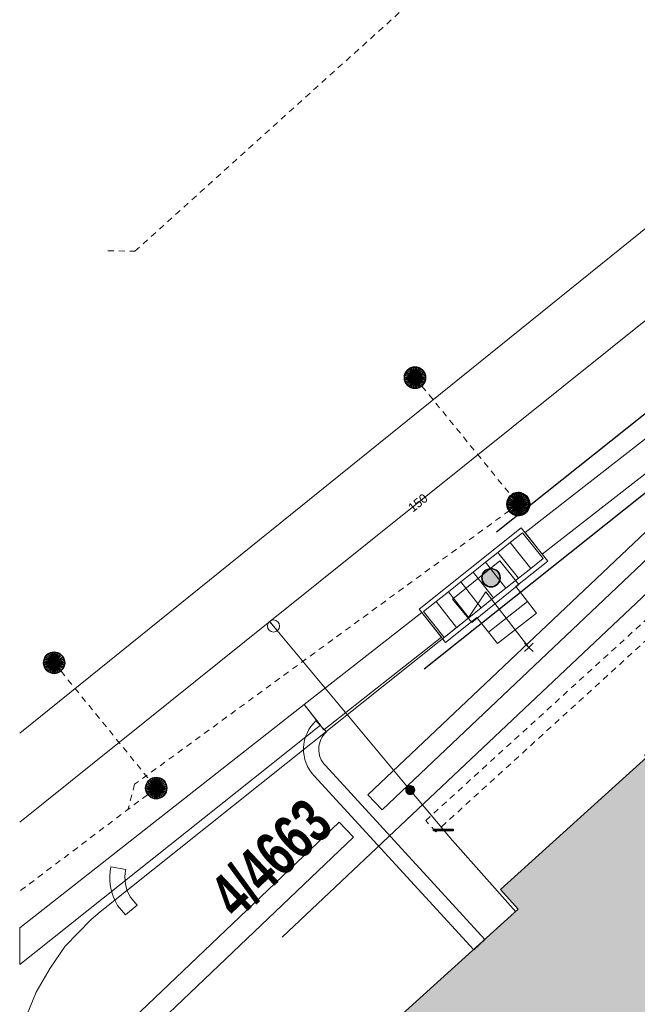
# Model space of a CAD drawing. Header units: metres. Extents: x 2695560 to 2696939, y 1260529 to 1262050.
# Tile 240 of 256: x 2695640 to 2695660, y 1261133 to 1261165. Entities that reach past the tile are written whole.
import ezdxf

# ---------------------------------------------------------------- set-up
doc = ezdxf.new("R2010")
doc.units = ezdxf.units.M
doc.linetypes.add('AUSGEZOGEN', pattern=[0])
doc.linetypes.add('VERDECKT2_S2', pattern=[0.36, 0.2, -0.16])
for name, color, linetype in [('XR$1$AV_Gebäudeflächen (BB)', 7, 'AUSGEZOGEN'), ('XR$1$AV_Grundstück-Nr.', 7, 'AUSGEZOGEN'), ('XR$1$AV_Linien (BB)', 7, 'AUSGEZOGEN'), ('XR$1$AW_LK_Schachtdeckel', 24, 'AUSGEZOGEN'), ('XR$1$EW_LK_Bauwerk_FL_Linie_Punkt', 1, 'AUSGEZOGEN'), ('XR$1$Liegenschaftsgrenzen', 7, 'AUSGEZOGEN'), ('XR$1$PFAW', 255, 'AUSGEZOGEN'), ('XR$1$PFEW', 255, 'AUSGEZOGEN'), ('XR$1$WA_LK_Rohrleitungsteil', 171, 'AUSGEZOGEN')]:
    doc.layers.add(name, color=color, linetype=linetype)
for name, color, linetype, lineweight in [('XR$2$ABW-Linie-M-ungenau-tot', 6, 'AUSGEZOGEN', 18), ('XR$2$ABW-Linie-R-ungenau', 4, 'VERDECKT2_S2', 18), ('XR$2$ABW-Punkt', 6, 'AUSGEZOGEN', 18), ('XR$2$ELE-Flaeche-oberirdisch', 1, 'AUSGEZOGEN', 18), ('XR$2$ELE-LinieAnker_Strebe', 1, 'AUSGEZOGEN', 18), ('XR$2$ELE-LinieFlaeche-genau', 1, 'AUSGEZOGEN', 18), ('XR$2$ELE-LinieFlaeche-ungenau', 1, 'VERDECKT2_S2', 18), ('XR$2$KOM-Flaeche-U-oberirdisch', 91, 'AUSGEZOGEN', 18), ('XR$2$KOM-Linie-U-genau', 91, 'AUSGEZOGEN', 18), ('XR$2$KOM-Punkt-U', 91, 'AUSGEZOGEN', 18), ('XR$2$WAS-Linie-genau', 5, 'AUSGEZOGEN', 18), ('XR$2$WAS-Punkt', 5, 'AUSGEZOGEN', 18), ('XR$2$WEI-Text', 59, 'AUSGEZOGEN', 18)]:
    doc.layers.add(name, color=color, linetype=linetype, lineweight=lineweight)
doc.styles.add('ARIAL', font='arial.ttf')
doc.styles.add('TXT', font='txt')

# ---------------------------------------------------------------- blocks, each defined once
blk = doc.blocks.new('COMPLEXOBJECT_386')
at = {"layer": 'XR$1$AV_Linien (BB)', "color": 7, "linetype": 'AUSGEZOGEN', "transparency": 33554687}
blk.add_line((5652.452, 11144.178), (5673.26, 11160.764), dxfattribs=at)
for centre, radius, start, end in [((5677.393, 11153.491), 8.366, 101.6483, 119.6076), ((5677.406, 11153.459), 8.4, 46.6141, 101.6917)]:
    blk.add_arc(centre, radius, start, end, dxfattribs=at)
blk = doc.blocks.new('COMPLEXOBJECT_432')
at = {"layer": 'XR$1$AV_Linien (BB)', "color": 7, "linetype": 'AUSGEZOGEN', "transparency": 33554687}
blk.add_line((5670.855, 11161.433), (5654.837, 11148.681), dxfattribs=at)
for centre, radius, start, end in [((5676.987, 11153.497), 10.029, 81.1968, 127.6936), ((5677, 11153.562), 9.963, 67.9301, 81.2107)]:
    blk.add_arc(centre, radius, start, end, dxfattribs=at)
blk = doc.blocks.new('COMPLEXOBJECT_1395')
at = {"layer": 'XR$1$Liegenschaftsgrenzen', "color": 7, "linetype": 'AUSGEZOGEN', "transparency": 33554687}
blk.add_line((5652.452, 11144.178), (5673.26, 11160.764), dxfattribs=at)
blk.add_arc((5677.393, 11153.491), 8.366, 101.6483, 119.6076, dxfattribs=at)
blk = doc.blocks.new('BAW2088')
at = {"layer": 'XR$1$PFAW', "transparency": 33554687}
blk.add_hatch(color=253, dxfattribs=at).paths.add_polyline_path([(0.51, 0), (0.5, 0.101), (0.47, 0.197), (0.421, 0.286), (0.355, 0.362), (0.275, 0.424), (0.184, 0.469), (0.086, 0.494), (-0.015, 0.499), (-0.115, 0.484), (-0.21, 0.449), (-0.296, 0.395), (-0.369, 0.326), (-0.427, 0.243), (-0.467, 0.15), (-0.487, 0.051), (-0.487, -0.051), (-0.467, -0.15), (-0.427, -0.243), (-0.369, -0.326), (-0.296, -0.395), (-0.21, -0.449), (-0.115, -0.484), (-0.015, -0.499), (0.086, -0.494), (0.184, -0.469), (0.275, -0.424), (0.355, -0.362), (0.421, -0.286), (0.47, -0.197), (0.5, -0.101)])
at = {"transparency": 33554687}
for start, end in [(91.1948, 268.8052), (268.8052, 91.1948)]:
    blk.add_arc((0.01, 0), 0.5, start, end, dxfattribs=at)
at = {"layer": 'XR$1$PFAW', "transparency": 33554687}
blk.add_circle((0.01, 0), 0.5, dxfattribs=at)
blk = doc.blocks.new('BWA2013')
at = {"true_color": 0x000000, "transparency": 33554687}
blk.add_hatch(color=18, dxfattribs=at).paths.add_polyline_path([(-0.291, -0.409), (0.352, 0.357), (0.291, 0.409), (-0.352, -0.357)])
at = {"transparency": 33554687}
blk.add_lwpolyline([(-0.291, -0.409), (-0.352, -0.357), (0.291, 0.409), (0.352, 0.357), (-0.291, -0.409)], close=True, dxfattribs=at)
blk = doc.blocks.new('BEW15')
at = {"layer": 'XR$1$PFEW', "transparency": 33554687}
h = blk.add_hatch(color=7, dxfattribs=at)
h.paths.add_polyline_path([(-0.5, 0), (-0.497, -0.05), (-0.489, -0.1), (-0.477, -0.15), (-0.459, -0.197), (-0.437, -0.242), (-0.41, -0.285), (-0.379, -0.326), (-0.344, -0.362), (-0.306, -0.395), (-0.264, -0.424), (-0.22, -0.449), (-0.173, -0.469), (-0.125, -0.484), (-0.075, -0.494), (-0.025, -0.499), (0.026, -0.499), (0.076, -0.494), (0.126, -0.484), (0.174, -0.469), (0.22, -0.449), (0.265, -0.424), (0.306, -0.395), (0.345, -0.362), (0.38, -0.326), (0.411, -0.285), (0.437, -0.242), (0.46, -0.197), (0.477, -0.15), (0.49, -0.1), (0.498, -0.05), (0.5, 0), (0.498, 0.051), (0.49, 0.101), (0.477, 0.15), (0.46, 0.197), (0.437, 0.243), (0.411, 0.286), (0.38, 0.326), (0.345, 0.363), (0.306, 0.396), (0.265, 0.424), (0.22, 0.449), (0.174, 0.469), (0.126, 0.484), (0.076, 0.494), (0.026, 0.5), (-0.025, 0.5), (-0.075, 0.494), (-0.125, 0.484), (-0.173, 0.469), (-0.22, 0.449), (-0.264, 0.424), (-0.306, 0.396), (-0.344, 0.363), (-0.379, 0.326), (-0.41, 0.286), (-0.437, 0.243), (-0.459, 0.197), (-0.477, 0.15), (-0.489, 0.101), (-0.497, 0.051)])
h.paths.add_polyline_path([(0.01, 0.001), (0.01, 0), (0.01, -0.001), (0.01, -0.002), (0.01, -0.003), (0.009, -0.004), (0.009, -0.005), (0.009, -0.006), (0.008, -0.006), (0.007, -0.007), (0.006, -0.008), (0.006, -0.008), (0.005, -0.009), (0.004, -0.009), (0.003, -0.01), (0.002, -0.01), (0.001, -0.01), (0, -0.01), (-0.001, -0.01), (-0.002, -0.01), (-0.003, -0.009), (-0.004, -0.009), (-0.005, -0.008), (-0.006, -0.008), (-0.007, -0.007), (-0.007, -0.006), (-0.008, -0.006), (-0.008, -0.005), (-0.009, -0.004), (-0.009, -0.003), (-0.009, -0.002), (-0.01, -0.001), (-0.01, 0), (-0.01, 0.001), (-0.009, 0.002), (-0.009, 0.003), (-0.009, 0.004), (-0.008, 0.005), (-0.008, 0.006), (-0.007, 0.007), (-0.007, 0.007), (-0.006, 0.008), (-0.005, 0.009), (-0.004, 0.009), (-0.003, 0.01), (-0.002, 0.01), (-0.001, 0.01), (0, 0.01), (0.001, 0.01), (0.002, 0.01), (0.003, 0.01), (0.004, 0.01), (0.005, 0.009), (0.006, 0.009), (0.006, 0.008), (0.007, 0.007), (0.008, 0.007), (0.009, 0.006), (0.009, 0.005), (0.009, 0.004), (0.01, 0.003), (0.01, 0.002)], flags=16)
at = {"color": 1, "transparency": 33554687}
for start, end in [(0, 180), (180, 0)]:
    blk.add_arc((0, 0), 0.5, start, end, dxfattribs=at)
at = {"layer": 'XR$1$PFEW', "transparency": 33554687}
blk.add_circle((0, 0), 0.5, dxfattribs=at)
blk = doc.blocks.new('KOM-UNBEKANNT-U')
at = {"layer": 'XR$2$KOM-Punkt-U', "linetype": 'AUSGEZOGEN', "lineweight": 20, "transparency": 33554687}
for p, q in [((0, 0, 2500), (-141, 141, 2500)), ((-141, -141, 2500), (0, 0, 2500)), ((0, 0, 2500), (141, 141, 2500)), ((141, -141, 2500), (0, 0, 2500))]:
    blk.add_line(p, q, dxfattribs=at)
blk = doc.blocks.new('WAS-ABSPERRORGAN')
at = {"layer": 'XR$2$WAS-Punkt', "linetype": 'AUSGEZOGEN', "transparency": 33554687}
for p, q in [((0, 200, 2500), (0, -200, 2500)), ((0, 0), (0, 0))]:
    blk.add_line(p, q, dxfattribs=at)
blk.add_circle((0, 0, 502500), 200, dxfattribs=at)
blk = doc.blocks.new('WAS-BOGEN_VERTIKAL')
at = {"layer": 'XR$2$WAS-Punkt', "transparency": 33554687}
blk.add_hatch(color=5, dxfattribs=at).paths.add_polyline_path([(0, -150), (15, -149), (30, -147), (45, -143), (59, -138), (73, -131), (86, -123), (98, -114), (109, -103), (119, -92), (127, -79), (135, -66), (141, -52), (145, -38), (148, -23), (150, -8), (150, 8), (148, 23), (145, 38), (141, 52), (135, 66), (127, 79), (119, 92), (109, 103), (98, 114), (86, 123), (73, 131), (59, 138), (45, 143), (30, 147), (15, 149), (0, 150), (-15, 149), (-30, 147), (-45, 143), (-59, 138), (-73, 131), (-86, 123), (-98, 114), (-109, 103), (-119, 92), (-127, 79), (-135, 66), (-141, 52), (-145, 38), (-148, 23), (-150, 8), (-150, -8), (-148, -23), (-145, -38), (-141, -52), (-135, -66), (-127, -79), (-119, -92), (-109, -103), (-98, -114), (-86, -123), (-73, -131), (-59, -138), (-45, -143), (-30, -147), (-15, -149)])
at = {"layer": 'XR$2$WAS-Punkt', "lineweight": 13, "transparency": 33554687}
for points in [[(-147, 29, 2500), (0, 0, 2500), (-150, 0, 2500)], [(-147, 29), (0, 0), (-150, 0)], [(-147, 29, 2500), (-147, 29), (-150, 0), (-150, 0, 2500)], [(-150, 0, 2500), (0, 0, 2500), (-147, -29, 2500)], [(-150, 0), (0, 0), (-147, -29)], [(-139, 57, 2500), (0, 0, 2500), (-147, 29, 2500)], [(-139, 57), (0, 0), (-147, 29)], [(-139, 57, 2500), (-139, 57), (-147, 29), (-147, 29, 2500)], [(-147, -29, 2500), (0, 0, 2500), (-139, -57, 2500)], [(-147, -29), (0, 0), (-139, -57)], [(-125, 83, 2500), (0, 0, 2500), (-139, 57, 2500)], [(-125, 83), (0, 0), (-139, 57)], [(-125, 83, 2500), (-125, 83), (-139, 57), (-139, 57, 2500)], [(-139, -57, 2500), (0, 0, 2500), (-125, -83, 2500)], [(-139, -57), (0, 0), (-125, -83)], [(-106, 106, 2500), (0, 0, 2500), (-125, 83, 2500)], [(-106, 106), (0, 0), (-125, 83)], [(-106, 106, 2500), (-106, 106), (-125, 83), (-125, 83, 2500)], [(-125, -83, 2500), (0, 0, 2500), (-106, -106, 2500)], [(-125, -83), (0, 0), (-106, -106)], [(-83, 125, 2500), (0, 0, 2500), (-106, 106, 2500)], [(-83, 125), (0, 0), (-106, 106)], [(-83, 125, 2500), (-83, 125), (-106, 106), (-106, 106, 2500)], [(-106, -106, 2500), (0, 0, 2500), (-83, -125, 2500)], [(-106, -106), (0, 0), (-83, -125)], [(-57, 139, 2500), (0, 0, 2500), (-83, 125, 2500)], [(-57, 139), (0, 0), (-83, 125)], [(-57, 139, 2500), (-57, 139), (-83, 125), (-83, 125, 2500)], [(-83, -125, 2500), (0, 0, 2500), (-57, -139, 2500)], [(-83, -125), (0, 0), (-57, -139)], [(-29, 147, 2500), (0, 0, 2500), (-57, 139, 2500)], [(-29, 147), (0, 0), (-57, 139)], [(-29, 147, 2500), (-29, 147), (-57, 139), (-57, 139, 2500)], [(-57, -139, 2500), (0, 0, 2500), (-29, -147, 2500)], [(-57, -139), (0, 0), (-29, -147)], [(0, 150, 2500), (0, 0, 2500), (-29, 147, 2500)], [(0, 150), (0, 0), (-29, 147)], [(0, 150, 2500), (0, 150), (-29, 147), (-29, 147, 2500)], [(-29, -147, 2500), (0, 0, 2500), (0, -150, 2500)], [(-29, -147), (0, 0), (0, -150)], [(29, 147, 2500), (0, 0, 2500), (0, 150, 2500)], [(29, 147), (0, 0), (0, 150)], [(29, 147, 2500), (29, 147), (0, 150), (0, 150, 2500)], [(57, 139, 2500), (0, 0, 2500), (29, 147, 2500)], [(57, 139), (0, 0), (29, 147)], [(83, 125, 2500), (0, 0, 2500), (57, 139, 2500)], [(83, 125), (0, 0), (57, 139)], [(106, 106, 2500), (0, 0, 2500), (83, 125, 2500)], [(106, 106), (0, 0), (83, 125)], [(125, 83, 2500), (0, 0, 2500), (106, 106, 2500)], [(125, 83), (0, 0), (106, 106)], [(139, 57, 2500), (0, 0, 2500), (125, 83, 2500)], [(139, 57), (0, 0), (125, 83)], [(147, 29, 2500), (0, 0, 2500), (139, 57, 2500)], [(147, 29), (0, 0), (139, 57)], [(150, 0, 2500), (0, 0, 2500), (147, 29, 2500)], [(150, 0), (0, 0), (147, 29)], [(0, -150, 2500), (0, 0, 2500), (29, -147, 2500)], [(29, -147, 2500), (0, 0, 2500), (57, -139, 2500)], [(57, -139, 2500), (0, 0, 2500), (83, -125, 2500)], [(83, -125, 2500), (0, 0, 2500), (106, -106, 2500)], [(106, -106, 2500), (0, 0, 2500), (125, -83, 2500)], [(125, -83, 2500), (0, 0, 2500), (139, -57, 2500)], [(139, -57, 2500), (0, 0, 2500), (147, -29, 2500)], [(147, -29, 2500), (0, 0, 2500), (150, 0, 2500)], [(0, -150), (0, 0), (29, -147)], [(29, -147), (0, 0), (57, -139)], [(57, -139), (0, 0), (83, -125)], [(83, -125), (0, 0), (106, -106)], [(106, -106), (0, 0), (125, -83)], [(125, -83), (0, 0), (139, -57)], [(139, -57), (0, 0), (147, -29)], [(147, -29), (0, 0), (150, 0)], [(57, 139, 2500), (57, 139), (29, 147), (29, 147, 2500)], [(83, 125, 2500), (83, 125), (57, 139), (57, 139, 2500)], [(106, 106, 2500), (106, 106), (83, 125), (83, 125, 2500)], [(125, 83, 2500), (125, 83), (106, 106), (106, 106, 2500)], [(139, 57, 2500), (139, 57), (125, 83), (125, 83, 2500)], [(147, 29, 2500), (147, 29), (139, 57), (139, 57, 2500)], [(150, 0, 2500), (150, 0), (147, 29), (147, 29, 2500)], [(-150, 0, 2500), (-150, 0), (-147, -29), (-147, -29, 2500)], [(-147, -29, 2500), (-147, -29), (-139, -57), (-139, -57, 2500)], [(-139, -57, 2500), (-139, -57), (-125, -83), (-125, -83, 2500)], [(-125, -83, 2500), (-125, -83), (-106, -106), (-106, -106, 2500)], [(-106, -106, 2500), (-106, -106), (-83, -125), (-83, -125, 2500)], [(-83, -125, 2500), (-83, -125), (-57, -139), (-57, -139, 2500)], [(-57, -139, 2500), (-57, -139), (-29, -147), (-29, -147, 2500)], [(-29, -147, 2500), (-29, -147), (0, -150), (0, -150, 2500)], [(0, -150, 2500), (0, -150), (29, -147), (29, -147, 2500)], [(29, -147, 2500), (29, -147), (57, -139), (57, -139, 2500)], [(57, -139, 2500), (57, -139), (83, -125), (83, -125, 2500)], [(83, -125, 2500), (83, -125), (106, -106), (106, -106, 2500)], [(106, -106, 2500), (106, -106), (125, -83), (125, -83, 2500)], [(125, -83, 2500), (125, -83), (139, -57), (139, -57, 2500)], [(139, -57, 2500), (139, -57), (147, -29), (147, -29, 2500)], [(147, -29, 2500), (147, -29), (150, 0), (150, 0, 2500)]]:
    blk.add_3dface(points, dxfattribs=at)
blk = doc.blocks.new('ABW-SCHLAMMSAMMLER_RUND')
at = {"layer": 'XR$2$ABW-Punkt', "linetype": 'AUSGEZOGEN', "lineweight": 13, "transparency": 33554687}
for p, q in [((-70, 75, 2500), (70, 75, 2500)), ((-70, -75, 2500), (70, -75, 2500))]:
    blk.add_line(p, q, dxfattribs=at)
blk.add_polyline3d([(90, 0, 2500), (0, 0, 2500), (-90, 0, 2500)], dxfattribs=at)
at = {"layer": 'XR$2$ABW-Punkt', "linetype": 'AUSGEZOGEN', "lineweight": 25, "transparency": 33554687}
for points in [[(-147, 29, 2500), (0, 0, 2500), (-150, 0, 2500)], [(-147, 29), (0, 0), (-150, 0)], [(-147, 29, 2500), (-147, 29), (-150, 0), (-150, 0, 2500)], [(-150, 0, 2500), (0, 0, 2500), (-147, -29, 2500)], [(-150, 0), (0, 0), (-147, -29)], [(-139, 57, 2500), (0, 0, 2500), (-147, 29, 2500)], [(-139, 57), (0, 0), (-147, 29)], [(-139, 57, 2500), (-139, 57), (-147, 29), (-147, 29, 2500)], [(-147, -29, 2500), (0, 0, 2500), (-139, -57, 2500)], [(-147, -29), (0, 0), (-139, -57)], [(-125, 83, 2500), (0, 0, 2500), (-139, 57, 2500)], [(-125, 83), (0, 0), (-139, 57)], [(-125, 83, 2500), (-125, 83), (-139, 57), (-139, 57, 2500)], [(-139, -57, 2500), (0, 0, 2500), (-125, -83, 2500)], [(-139, -57), (0, 0), (-125, -83)], [(-106, 106, 2500), (0, 0, 2500), (-125, 83, 2500)], [(-106, 106), (0, 0), (-125, 83)], [(-106, 106, 2500), (-106, 106), (-125, 83), (-125, 83, 2500)], [(-125, -83, 2500), (0, 0, 2500), (-106, -106, 2500)], [(-125, -83), (0, 0), (-106, -106)], [(-83, 125, 2500), (0, 0, 2500), (-106, 106, 2500)], [(-83, 125), (0, 0), (-106, 106)], [(-83, 125, 2500), (-83, 125), (-106, 106), (-106, 106, 2500)], [(-106, -106, 2500), (0, 0, 2500), (-83, -125, 2500)], [(-106, -106), (0, 0), (-83, -125)], [(-57, 139, 2500), (0, 0, 2500), (-83, 125, 2500)], [(-57, 139), (0, 0), (-83, 125)], [(-57, 139, 2500), (-57, 139), (-83, 125), (-83, 125, 2500)], [(-83, -125, 2500), (0, 0, 2500), (-57, -139, 2500)], [(-83, -125), (0, 0), (-57, -139)], [(-29, 147, 2500), (0, 0, 2500), (-57, 139, 2500)], [(-29, 147), (0, 0), (-57, 139)], [(-29, 147, 2500), (-29, 147), (-57, 139), (-57, 139, 2500)], [(-57, -139, 2500), (0, 0, 2500), (-29, -147, 2500)], [(-57, -139), (0, 0), (-29, -147)], [(0, 150, 2500), (0, 0, 2500), (-29, 147, 2500)], [(0, 150), (0, 0), (-29, 147)], [(0, 150, 2500), (0, 150), (-29, 147), (-29, 147, 2500)], [(-29, -147, 2500), (0, 0, 2500), (0, -150, 2500)], [(-29, -147), (0, 0), (0, -150)], [(29, 147, 2500), (0, 0, 2500), (0, 150, 2500)], [(29, 147), (0, 0), (0, 150)], [(29, 147, 2500), (29, 147), (0, 150), (0, 150, 2500)], [(57, 139, 2500), (0, 0, 2500), (29, 147, 2500)], [(57, 139), (0, 0), (29, 147)], [(83, 125, 2500), (0, 0, 2500), (57, 139, 2500)], [(83, 125), (0, 0), (57, 139)], [(106, 106, 2500), (0, 0, 2500), (83, 125, 2500)], [(106, 106), (0, 0), (83, 125)], [(125, 83, 2500), (0, 0, 2500), (106, 106, 2500)], [(125, 83), (0, 0), (106, 106)], [(139, 57, 2500), (0, 0, 2500), (125, 83, 2500)], [(139, 57), (0, 0), (125, 83)], [(147, 29, 2500), (0, 0, 2500), (139, 57, 2500)], [(147, 29), (0, 0), (139, 57)], [(150, 0, 2500), (0, 0, 2500), (147, 29, 2500)], [(150, 0), (0, 0), (147, 29)], [(0, -150, 2500), (0, 0, 2500), (29, -147, 2500)], [(29, -147, 2500), (0, 0, 2500), (57, -139, 2500)], [(57, -139, 2500), (0, 0, 2500), (83, -125, 2500)], [(83, -125, 2500), (0, 0, 2500), (106, -106, 2500)], [(106, -106, 2500), (0, 0, 2500), (125, -83, 2500)], [(125, -83, 2500), (0, 0, 2500), (139, -57, 2500)], [(139, -57, 2500), (0, 0, 2500), (147, -29, 2500)], [(147, -29, 2500), (0, 0, 2500), (150, 0, 2500)], [(0, -150), (0, 0), (29, -147)], [(29, -147), (0, 0), (57, -139)], [(57, -139), (0, 0), (83, -125)], [(83, -125), (0, 0), (106, -106)], [(106, -106), (0, 0), (125, -83)], [(125, -83), (0, 0), (139, -57)], [(139, -57), (0, 0), (147, -29)], [(147, -29), (0, 0), (150, 0)], [(57, 139, 2500), (57, 139), (29, 147), (29, 147, 2500)], [(83, 125, 2500), (83, 125), (57, 139), (57, 139, 2500)], [(106, 106, 2500), (106, 106), (83, 125), (83, 125, 2500)], [(125, 83, 2500), (125, 83), (106, 106), (106, 106, 2500)], [(139, 57, 2500), (139, 57), (125, 83), (125, 83, 2500)], [(147, 29, 2500), (147, 29), (139, 57), (139, 57, 2500)], [(150, 0, 2500), (150, 0), (147, 29), (147, 29, 2500)], [(-150, 0, 2500), (-150, 0), (-147, -29), (-147, -29, 2500)], [(-147, -29, 2500), (-147, -29), (-139, -57), (-139, -57, 2500)], [(-139, -57, 2500), (-139, -57), (-125, -83), (-125, -83, 2500)], [(-125, -83, 2500), (-125, -83), (-106, -106), (-106, -106, 2500)], [(-106, -106, 2500), (-106, -106), (-83, -125), (-83, -125, 2500)], [(-83, -125, 2500), (-83, -125), (-57, -139), (-57, -139, 2500)], [(-57, -139, 2500), (-57, -139), (-29, -147), (-29, -147, 2500)], [(-29, -147, 2500), (-29, -147), (0, -150), (0, -150, 2500)], [(0, -150, 2500), (0, -150), (29, -147), (29, -147, 2500)], [(29, -147, 2500), (29, -147), (57, -139), (57, -139, 2500)], [(57, -139, 2500), (57, -139), (83, -125), (83, -125, 2500)], [(83, -125, 2500), (83, -125), (106, -106), (106, -106, 2500)], [(106, -106, 2500), (106, -106), (125, -83), (125, -83, 2500)], [(125, -83, 2500), (125, -83), (139, -57), (139, -57, 2500)], [(139, -57, 2500), (139, -57), (147, -29), (147, -29, 2500)], [(147, -29, 2500), (147, -29), (150, 0), (150, 0, 2500)]]:
    blk.add_3dface(points, dxfattribs=at)
blk = doc.blocks.new('ABW-EINLAUFSCHACHT_RUND')
at = {"layer": 'XR$2$ABW-Linie-M-ungenau-tot', "linetype": 'AUSGEZOGEN', "lineweight": 25, "transparency": 33554687}
for points in [[(-147, 29, 2500), (0, 0, 2500), (-150, 0, 2500)], [(-147, 29), (0, 0), (-150, 0)], [(-147, 29, 2500), (-147, 29), (-150, 0), (-150, 0, 2500)], [(-150, 0, 2500), (0, 0, 2500), (-147, -29, 2500)], [(-150, 0), (0, 0), (-147, -29)], [(-150, 0, 2500), (-150, 0), (-147, -29), (-147, -29, 2500)], [(-139, 57, 2500), (0, 0, 2500), (-147, 29, 2500)], [(-139, 57), (0, 0), (-147, 29)], [(-139, 57, 2500), (-139, 57), (-147, 29), (-147, 29, 2500)], [(-147, -29, 2500), (0, 0, 2500), (-139, -57, 2500)], [(-147, -29), (0, 0), (-139, -57)], [(-125, 83, 2500), (0, 0, 2500), (-139, 57, 2500)], [(-125, 83), (0, 0), (-139, 57)], [(-125, 83, 2500), (-125, 83), (-139, 57), (-139, 57, 2500)], [(-139, -57, 2500), (0, 0, 2500), (-125, -83, 2500)], [(-139, -57), (0, 0), (-125, -83)], [(-106, 106, 2500), (0, 0, 2500), (-125, 83, 2500)], [(-106, 106), (0, 0), (-125, 83)], [(-106, 106, 2500), (-106, 106), (-125, 83), (-125, 83, 2500)], [(-125, -83, 2500), (0, 0, 2500), (-106, -106, 2500)], [(-125, -83), (0, 0), (-106, -106)], [(-83, 125, 2500), (0, 0, 2500), (-106, 106, 2500)], [(-83, 125), (0, 0), (-106, 106)], [(-83, 125, 2500), (-83, 125), (-106, 106), (-106, 106, 2500)], [(-106, -106, 2500), (0, 0, 2500), (-83, -125, 2500)], [(-106, -106), (0, 0), (-83, -125)], [(-57, 139, 2500), (0, 0, 2500), (-83, 125, 2500)], [(-57, 139), (0, 0), (-83, 125)], [(-57, 139, 2500), (-57, 139), (-83, 125), (-83, 125, 2500)], [(-83, -125, 2500), (0, 0, 2500), (-57, -139, 2500)], [(-83, -125), (0, 0), (-57, -139)], [(-29, 147, 2500), (0, 0, 2500), (-57, 139, 2500)], [(-29, 147), (0, 0), (-57, 139)], [(-29, 147, 2500), (-29, 147), (-57, 139), (-57, 139, 2500)], [(-57, -139, 2500), (0, 0, 2500), (-29, -147, 2500)], [(-57, -139), (0, 0), (-29, -147)], [(0, 150, 2500), (0, 0, 2500), (-29, 147, 2500)], [(0, 150), (0, 0), (-29, 147)], [(0, 150, 2500), (0, 150), (-29, 147), (-29, 147, 2500)], [(-29, -147, 2500), (0, 0, 2500), (0, -150, 2500)], [(-29, -147), (0, 0), (0, -150)], [(29, 147, 2500), (0, 0, 2500), (0, 150, 2500)], [(29, 147), (0, 0), (0, 150)], [(29, 147, 2500), (29, 147), (0, 150), (0, 150, 2500)], [(57, 139, 2500), (0, 0, 2500), (29, 147, 2500)], [(57, 139), (0, 0), (29, 147)], [(83, 125, 2500), (0, 0, 2500), (57, 139, 2500)], [(83, 125), (0, 0), (57, 139)], [(106, 106, 2500), (0, 0, 2500), (83, 125, 2500)], [(106, 106), (0, 0), (83, 125)], [(125, 83, 2500), (0, 0, 2500), (106, 106, 2500)], [(125, 83), (0, 0), (106, 106)], [(139, 57, 2500), (0, 0, 2500), (125, 83, 2500)], [(139, 57), (0, 0), (125, 83)], [(147, 29, 2500), (0, 0, 2500), (139, 57, 2500)], [(147, 29), (0, 0), (139, 57)], [(150, 0, 2500), (0, 0, 2500), (147, 29, 2500)], [(150, 0), (0, 0), (147, 29)], [(0, -150, 2500), (0, 0, 2500), (29, -147, 2500)], [(29, -147, 2500), (0, 0, 2500), (57, -139, 2500)], [(57, -139, 2500), (0, 0, 2500), (83, -125, 2500)], [(83, -125, 2500), (0, 0, 2500), (106, -106, 2500)], [(106, -106, 2500), (0, 0, 2500), (125, -83, 2500)], [(125, -83, 2500), (0, 0, 2500), (139, -57, 2500)], [(139, -57, 2500), (0, 0, 2500), (147, -29, 2500)], [(147, -29, 2500), (0, 0, 2500), (150, 0, 2500)], [(0, -150), (0, 0), (29, -147)], [(29, -147), (0, 0), (57, -139)], [(57, -139), (0, 0), (83, -125)], [(83, -125), (0, 0), (106, -106)], [(106, -106), (0, 0), (125, -83)], [(125, -83), (0, 0), (139, -57)], [(139, -57), (0, 0), (147, -29)], [(147, -29), (0, 0), (150, 0)], [(57, 139, 2500), (57, 139), (29, 147), (29, 147, 2500)], [(83, 125, 2500), (83, 125), (57, 139), (57, 139, 2500)], [(106, 106, 2500), (106, 106), (83, 125), (83, 125, 2500)], [(125, 83, 2500), (125, 83), (106, 106), (106, 106, 2500)], [(139, 57, 2500), (139, 57), (125, 83), (125, 83, 2500)], [(147, 29, 2500), (147, 29), (139, 57), (139, 57, 2500)], [(150, 0, 2500), (150, 0), (147, 29), (147, 29, 2500)], [(147, -29, 2500), (147, -29), (150, 0), (150, 0, 2500)], [(-147, -29, 2500), (-147, -29), (-139, -57), (-139, -57, 2500)], [(-139, -57, 2500), (-139, -57), (-125, -83), (-125, -83, 2500)], [(-125, -83, 2500), (-125, -83), (-106, -106), (-106, -106, 2500)], [(-106, -106, 2500), (-106, -106), (-83, -125), (-83, -125, 2500)], [(-83, -125, 2500), (-83, -125), (-57, -139), (-57, -139, 2500)], [(-57, -139, 2500), (-57, -139), (-29, -147), (-29, -147, 2500)], [(-29, -147, 2500), (-29, -147), (0, -150), (0, -150, 2500)], [(0, -150, 2500), (0, -150), (29, -147), (29, -147, 2500)], [(29, -147, 2500), (29, -147), (57, -139), (57, -139, 2500)], [(57, -139, 2500), (57, -139), (83, -125), (83, -125, 2500)], [(83, -125, 2500), (83, -125), (106, -106), (106, -106, 2500)], [(106, -106, 2500), (106, -106), (125, -83), (125, -83, 2500)], [(125, -83, 2500), (125, -83), (139, -57), (139, -57, 2500)], [(139, -57, 2500), (139, -57), (147, -29), (147, -29, 2500)]]:
    blk.add_3dface(points, dxfattribs=at)
blk = doc.blocks.new('ABW-DECKEL')
at = {"layer": 'XR$2$ABW-Punkt', "linetype": 'AUSGEZOGEN', "lineweight": 25, "transparency": 33554687}
for points in [[(-68, 343, 2500), (0, 0, 2500), (-134, 323, 2500)], [(-68, 343), (0, 0), (-134, 323)], [(-68, 343, 2500), (-68, 343), (-134, 323), (-134, 323, 2500)], [(0, 350, 2500), (0, 0, 2500), (-68, 343, 2500)], [(0, 350), (0, 0), (-68, 343)], [(0, 350, 2500), (0, 350), (-68, 343), (-68, 343, 2500)], [(68, 343, 2500), (0, 0, 2500), (0, 350, 2500)], [(68, 343), (0, 0), (0, 350)], [(68, 343, 2500), (68, 343), (0, 350), (0, 350, 2500)], [(134, 323, 2500), (0, 0, 2500), (68, 343, 2500)], [(134, 323), (0, 0), (68, 343)], [(134, 323, 2500), (134, 323), (68, 343), (68, 343, 2500)], [(-343, 68, 2500), (0, 0, 2500), (-350, 0, 2500)], [(-343, 68), (0, 0), (-350, 0)], [(-343, 68, 2500), (-343, 68), (-350, 0), (-350, 0, 2500)], [(-350, 0, 2500), (0, 0, 2500), (-343, -68, 2500)], [(-350, 0), (0, 0), (-343, -68)], [(-323, 134, 2500), (0, 0, 2500), (-343, 68, 2500)], [(-323, 134), (0, 0), (-343, 68)], [(-323, 134, 2500), (-323, 134), (-343, 68), (-343, 68, 2500)], [(-343, -68, 2500), (0, 0, 2500), (-323, -134, 2500)], [(-343, -68), (0, 0), (-323, -134)], [(-291, 194, 2500), (0, 0, 2500), (-323, 134, 2500)], [(-291, 194), (0, 0), (-323, 134)], [(-291, 194, 2500), (-291, 194), (-323, 134), (-323, 134, 2500)], [(-323, -134, 2500), (0, 0, 2500), (-291, -194, 2500)], [(-323, -134), (0, 0), (-291, -194)], [(-247, 247, 2500), (0, 0, 2500), (-291, 194, 2500)], [(-247, 247), (0, 0), (-291, 194)], [(-247, 247, 2500), (-247, 247), (-291, 194), (-291, 194, 2500)], [(-291, -194, 2500), (0, 0, 2500), (-247, -247, 2500)], [(-291, -194), (0, 0), (-247, -247)], [(-194, 291, 2500), (0, 0, 2500), (-247, 247, 2500)], [(-194, 291), (0, 0), (-247, 247)], [(-194, 291, 2500), (-194, 291), (-247, 247), (-247, 247, 2500)], [(-247, -247, 2500), (0, 0, 2500), (-194, -291, 2500)], [(-247, -247), (0, 0), (-194, -291)], [(-134, 323, 2500), (0, 0, 2500), (-194, 291, 2500)], [(-134, 323), (0, 0), (-194, 291)], [(-134, 323, 2500), (-134, 323), (-194, 291), (-194, 291, 2500)], [(-194, -291, 2500), (0, 0, 2500), (-134, -323, 2500)], [(-194, -291), (0, 0), (-134, -323)], [(-134, -323, 2500), (0, 0, 2500), (-68, -343, 2500)], [(-134, -323), (0, 0), (-68, -343)], [(-68, -343, 2500), (0, 0, 2500), (0, -350, 2500)], [(-68, -343), (0, 0), (0, -350)], [(194, 291, 2500), (0, 0, 2500), (134, 323, 2500)], [(194, 291), (0, 0), (134, 323)], [(247, 247, 2500), (0, 0, 2500), (194, 291, 2500)], [(247, 247), (0, 0), (194, 291)], [(291, 194, 2500), (0, 0, 2500), (247, 247, 2500)], [(291, 194), (0, 0), (247, 247)], [(323, 134, 2500), (0, 0, 2500), (291, 194, 2500)], [(323, 134), (0, 0), (291, 194)], [(343, 68, 2500), (0, 0, 2500), (323, 134, 2500)], [(343, 68), (0, 0), (323, 134)], [(350, 0, 2500), (0, 0, 2500), (343, 68, 2500)], [(350, 0), (0, 0), (343, 68)], [(0, -350, 2500), (0, 0, 2500), (68, -343, 2500)], [(68, -343, 2500), (0, 0, 2500), (134, -323, 2500)], [(134, -323, 2500), (0, 0, 2500), (194, -291, 2500)], [(194, -291, 2500), (0, 0, 2500), (247, -247, 2500)], [(247, -247, 2500), (0, 0, 2500), (291, -194, 2500)], [(291, -194, 2500), (0, 0, 2500), (323, -134, 2500)], [(323, -134, 2500), (0, 0, 2500), (343, -68, 2500)], [(343, -68, 2500), (0, 0, 2500), (350, 0, 2500)], [(0, -350), (0, 0), (68, -343)], [(68, -343), (0, 0), (134, -323)], [(134, -323), (0, 0), (194, -291)], [(194, -291), (0, 0), (247, -247)], [(247, -247), (0, 0), (291, -194)], [(291, -194), (0, 0), (323, -134)], [(323, -134), (0, 0), (343, -68)], [(343, -68), (0, 0), (350, 0)], [(194, 291, 2500), (194, 291), (134, 323), (134, 323, 2500)], [(247, 247, 2500), (247, 247), (194, 291), (194, 291, 2500)], [(291, 194, 2500), (291, 194), (247, 247), (247, 247, 2500)], [(323, 134, 2500), (323, 134), (291, 194), (291, 194, 2500)], [(343, 68, 2500), (343, 68), (323, 134), (323, 134, 2500)], [(350, 0, 2500), (350, 0), (343, 68), (343, 68, 2500)], [(-350, 0, 2500), (-350, 0), (-343, -68), (-343, -68, 2500)], [(-343, -68, 2500), (-343, -68), (-323, -134), (-323, -134, 2500)], [(-323, -134, 2500), (-323, -134), (-291, -194), (-291, -194, 2500)], [(-291, -194, 2500), (-291, -194), (-247, -247), (-247, -247, 2500)], [(-247, -247, 2500), (-247, -247), (-194, -291), (-194, -291, 2500)], [(-194, -291, 2500), (-194, -291), (-134, -323), (-134, -323, 2500)], [(-134, -323, 2500), (-134, -323), (-68, -343), (-68, -343, 2500)], [(68, -343, 2500), (68, -343), (134, -323), (134, -323, 2500)], [(134, -323, 2500), (134, -323), (194, -291), (194, -291, 2500)], [(194, -291, 2500), (194, -291), (247, -247), (247, -247, 2500)], [(247, -247, 2500), (247, -247), (291, -194), (291, -194, 2500)], [(291, -194, 2500), (291, -194), (323, -134), (323, -134, 2500)], [(323, -134, 2500), (323, -134), (343, -68), (343, -68, 2500)], [(343, -68, 2500), (343, -68), (350, 0), (350, 0, 2500)], [(-68, -343, 2500), (-68, -343), (0, -350), (0, -350, 2500)], [(0, -350, 2500), (0, -350), (68, -343), (68, -343, 2500)]]:
    blk.add_3dface(points, dxfattribs=at)

msp = doc.modelspace()

# ---------------------------------------------------------------- hatches: boundary and pattern name
at = {"layer": 'XR$1$AV_Gebäudeflächen (BB)', "true_color": 0xd2d2d2, "transparency": 33554687}
msp.add_hatch(color=254, dxfattribs=at).paths.add_polyline_path([(2695662.071, 1261127.463), (2695667.932, 1261132.734), (2695668.142, 1261132.922), (2695668.209, 1261132.848), (2695668.38, 1261133.002), (2695660.855, 1261141.317), (2695660.684, 1261141.163), (2695660.751, 1261141.088), (2695655.932, 1261136.732), (2695656.522, 1261136.079), (2695651.889, 1261131.89), (2695651.299, 1261132.543), (2695646.465, 1261128.173), (2695646.398, 1261128.247), (2695646.234, 1261128.099), (2695653.707, 1261119.807), (2695653.871, 1261119.954), (2695653.804, 1261120.029)])

# ---------------------------------------------------------------- linework, layer by layer
at = {"layer": 'XR$1$AV_Linien (BB)', "color": 7, "linetype": 'AUSGEZOGEN', "transparency": 33554687}
msp.add_lwpolyline([(2695653.804, 1261120.029), (2695653.871, 1261119.954), (2695653.707, 1261119.807), (2695646.234, 1261128.099), (2695646.398, 1261128.247), (2695646.465, 1261128.173), (2695651.299, 1261132.543), (2695651.889, 1261131.89), (2695656.522, 1261136.079), (2695655.932, 1261136.732), (2695660.751, 1261141.088), (2695660.684, 1261141.163), (2695660.855, 1261141.317), (2695668.38, 1261133.002), (2695668.209, 1261132.848), (2695668.142, 1261132.922), (2695667.932, 1261132.734)], dxfattribs=at)
at = {"layer": 'XR$1$Liegenschaftsgrenzen', "color": 7, "linetype": 'AUSGEZOGEN', "transparency": 33554687}
msp.add_line((2695648.749, 1261135.163), (2695661.89, 1261147.56), dxfattribs=at)
at = {"layer": 'XR$2$ABW-Linie-R-ungenau', "linetype": 'VERDECKT2_S2', "transparency": 33554687}
for p, q in [((2695653.122, 1261153.576), (2695656.518, 1261149.415)), ((2695641.242, 1261144.193), (2695644.602, 1261140.068)), ((2695644.602, 1261140.068), (2695640.107, 1261136.673))]:
    msp.add_line(p, q, dxfattribs=at)
for points in [[(2695643.011, 1261157.753), (2695643.903, 1261157.74), (2695665.532, 1261177.25)], [(2695656.518, 1261149.415), (2695643.889, 1261140.192), (2695643.683, 1261139.39)]]:
    msp.add_lwpolyline(points, dxfattribs=at)
at = {"layer": 'XR$2$ELE-Flaeche-oberirdisch', "transparency": 33554687}
for points in [[(2695679.274, 1261165.238), (2695672.386, 1261160.635), (2695665.904, 1261155.61), (2695656.749, 1261148.479), (2695657.303, 1261147.769), (2695666.456, 1261154.9), (2695672.912, 1261159.905), (2695679.828, 1261164.528), (2695679.274, 1261165.238)], [(2695651.564, 1261139.849), (2695652.038, 1261139.353), (2695667.282, 1261153.794), (2695666.826, 1261154.275), (2695651.564, 1261139.849)], [(2695656.441, 1261146.704), (2695657.491, 1261147.541), (2695656.619, 1261148.635), (2695653.256, 1261145.955), (2695654.129, 1261144.86), (2695655.158, 1261145.68), (2695655.54, 1261145.197), (2695656.826, 1261146.213), (2695656.441, 1261146.704)], [(2695657.126, 1261145.822), (2695656.826, 1261146.213), (2695655.54, 1261145.197), (2695655.836, 1261144.822), (2695657.126, 1261145.822)], [(2695653.992, 1261145.033), (2695653.341, 1261145.848), (2695649.475, 1261142.817), (2695650.123, 1261141.991), (2695653.992, 1261145.033)], [(2695649.475, 1261142.817), (2695640.107, 1261135.472), (2695640.107, 1261134.267), (2695650.01, 1261142.134), (2695649.475, 1261142.817)], [(2695640.107, 1261127.988), (2695651.096, 1261138.456), (2695650.623, 1261138.951), (2695640.107, 1261128.933), (2695640.107, 1261127.988)]]:
    msp.add_lwpolyline(points, close=True, dxfattribs=at)
at = {"layer": 'XR$2$ELE-LinieAnker_Strebe', "transparency": 33554687}
for points in [[(2695656.93, 1261147.298), (2695657.337, 1261147.622), (2695656.659, 1261148.473), (2695656.252, 1261148.149), (2695656.93, 1261147.298)], [(2695656.524, 1261146.974), (2695656.93, 1261147.298), (2695656.252, 1261148.149), (2695655.846, 1261147.824), (2695656.524, 1261146.974)], [(2695656.117, 1261146.65), (2695656.524, 1261146.974), (2695655.846, 1261147.824), (2695655.439, 1261147.5), (2695656.117, 1261146.65)], [(2695655.71, 1261146.326), (2695656.117, 1261146.65), (2695655.439, 1261147.5), (2695655.032, 1261147.176), (2695655.71, 1261146.326)], [(2695655.304, 1261146.001), (2695655.71, 1261146.326), (2695655.032, 1261147.176), (2695654.626, 1261146.852), (2695655.304, 1261146.001)], [(2695654.897, 1261145.677), (2695655.304, 1261146.001), (2695654.626, 1261146.852), (2695654.219, 1261146.528), (2695654.897, 1261145.677)], [(2695654.491, 1261145.353), (2695654.897, 1261145.677), (2695654.219, 1261146.528), (2695653.813, 1261146.204), (2695654.491, 1261145.353)], [(2695654.084, 1261145.029), (2695654.491, 1261145.353), (2695653.813, 1261146.204), (2695653.406, 1261145.88), (2695654.084, 1261145.029)]]:
    msp.add_lwpolyline(points, close=True, dxfattribs=at)
at = {"layer": 'XR$2$ELE-LinieFlaeche-genau', "linetype": 'AUSGEZOGEN', "transparency": 33554687}
for points in [[(2695655.056, 1261134.747), (2695649.801, 1261140.473), (2695649.723, 1261140.562), (2695649.65, 1261140.666), (2695649.587, 1261140.777), (2695649.536, 1261140.892), (2695649.496, 1261141.014), (2695649.47, 1261141.137), (2695649.455, 1261141.262), (2695649.453, 1261141.388), (2695649.463, 1261141.516), (2695649.487, 1261141.641), (2695649.521, 1261141.762), (2695649.569, 1261141.88), (2695649.627, 1261141.992), (2695649.697, 1261142.097), (2695649.776, 1261142.197), (2695649.858, 1261142.279), (2695650.212, 1261141.925), (2695650.15, 1261141.863), (2695650.101, 1261141.803), (2695650.059, 1261141.738), (2695650.023, 1261141.67), (2695649.995, 1261141.6), (2695649.973, 1261141.525), (2695649.959, 1261141.45), (2695649.953, 1261141.374), (2695649.955, 1261141.296), (2695649.964, 1261141.219), (2695649.98, 1261141.144), (2695650.004, 1261141.072), (2695650.035, 1261141.001), (2695650.072, 1261140.934), (2695650.117, 1261140.872), (2695650.173, 1261140.807), (2695655.424, 1261135.085), (2695655.056, 1261134.747)], [(2695643.589, 1261135.895), (2695643.332, 1261136.208), (2695643.247, 1261136.362), (2695643.181, 1261136.513), (2695643.129, 1261136.672), (2695643.094, 1261136.834), (2695643.075, 1261136.998), (2695643.072, 1261137.164), (2695643.085, 1261137.33), (2695643.112, 1261137.481), (2695643.604, 1261137.393), (2695643.581, 1261137.266), (2695643.572, 1261137.15), (2695643.575, 1261137.032), (2695643.588, 1261136.916), (2695643.613, 1261136.802), (2695643.649, 1261136.691), (2695643.695, 1261136.584), (2695643.748, 1261136.49), (2695643.975, 1261136.213), (2695643.589, 1261135.895)]]:
    msp.add_lwpolyline(points, close=True, dxfattribs=at)
at = {"layer": 'XR$2$ELE-LinieFlaeche-ungenau', "linetype": 'VERDECKT2_S2', "transparency": 33554687}
msp.add_lwpolyline([(2695653.475, 1261138.999), (2695680.685, 1261163.787), (2695681.021, 1261163.417), (2695653.811, 1261138.629), (2695653.475, 1261138.999)], close=True, dxfattribs=at)
at = {"layer": 'XR$2$KOM-Flaeche-U-oberirdisch', "transparency": 33554687}
msp.add_lwpolyline([(2695654.988, 1261145.514), (2695656.542, 1261146.773), (2695655.912, 1261147.55), (2695654.358, 1261146.291), (2695654.988, 1261145.514)], close=True, dxfattribs=at)
at = {"layer": 'XR$2$KOM-Linie-U-genau', "linetype": 'AUSGEZOGEN', "transparency": 33554687}
msp.add_line((2695655.45, 1261146.532), (2695656.869, 1261144.7), dxfattribs=at)
for points in [[(2695640.107, 1261141.879), (2695675.696, 1261170.584), (2695682.087, 1261175.559)], [(2695655.45, 1261146.532), (2695654.873, 1261145.656), (2695654.73, 1261145.539), (2695648.884, 1261140.879), (2695642.755, 1261135.993), (2695642.463, 1261135.738), (2695641.601, 1261134.87), (2695641.107, 1261134.142), (2695640.652, 1261133.349), (2695640.288, 1261132.465), (2695640.107, 1261131.762)]]:
    msp.add_lwpolyline(points, dxfattribs=at)
at = {"layer": 'XR$2$WAS-Linie-genau', "linetype": 'AUSGEZOGEN', "transparency": 33554687}
for p, q in [((2695648.344, 1261145.546), (2695674.926, 1261166.861)), ((2695640.107, 1261138.947), (2695648.344, 1261145.546)), ((2695648.344, 1261145.546), (2695648.464, 1261145.402)), ((2695648.464, 1261145.402), (2695652.965, 1261140.003)), ((2695652.965, 1261140.003), (2695654.059, 1261138.691)), ((2695654.059, 1261138.691), (2695654.266, 1261138.443)), ((2695654.266, 1261138.443), (2695656.436, 1261135.997))]:
    msp.add_line(p, q, dxfattribs=at)

# ---------------------------------------------------------------- block references
at = {"layer": 'XR$1$AV_Linien (BB)', "color": 7, "linetype": 'AUSGEZOGEN', "lineweight": -3, "transparency": 33554687}
for name in ['COMPLEXOBJECT_432', 'COMPLEXOBJECT_386']:
    msp.add_blockref(name, (2690000.97, 1249999.81), dxfattribs=at)
at = {"layer": 'XR$1$AW_LK_Schachtdeckel', "color": 24, "linetype": 'AUSGEZOGEN', "lineweight": -3, "transparency": 33554687, "xscale": 0.7578193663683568, "yscale": 0.7578193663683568}
msp.add_blockref('BAW2088', (2695656.514, 1261149.415), dxfattribs=at)
at = {"layer": 'XR$1$EW_LK_Bauwerk_FL_Linie_Punkt', "color": 1, "linetype": 'AUSGEZOGEN', "lineweight": -3, "transparency": 33554687, "xscale": 0.5999999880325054, "yscale": 0.5999999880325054}
msp.add_blockref('BEW15', (2695655.622, 1261146.991), dxfattribs=at)
at = {"layer": 'XR$1$Liegenschaftsgrenzen', "color": 7, "linetype": 'AUSGEZOGEN', "lineweight": -3, "transparency": 33554687}
msp.add_blockref('COMPLEXOBJECT_1395', (2690000.97, 1249999.81), dxfattribs=at)
at = {"layer": 'XR$1$WA_LK_Rohrleitungsteil', "color": 171, "linetype": 'AUSGEZOGEN', "lineweight": -3, "transparency": 33554687, "xscale": 0.6499999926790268, "yscale": 0.6499999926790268, "rotation": 309.81933594}
msp.add_blockref('BWA2013', (2695654.055, 1261138.691), dxfattribs=at)
at = {"layer": 'XR$2$ABW-Punkt', "color": 6, "linetype": 'AUSGEZOGEN', "lineweight": 18, "transparency": 33554687, "xscale": 0.001, "yscale": 0.001, "zscale": 0.001, "rotation": 360}
for name, p in [('ABW-DECKEL', (2695653.122, 1261153.576)), ('ABW-EINLAUFSCHACHT_RUND', (2695653.122, 1261153.576)), ('ABW-DECKEL', (2695656.518, 1261149.415)), ('ABW-SCHLAMMSAMMLER_RUND', (2695656.518, 1261149.415)), ('ABW-DECKEL', (2695641.242, 1261144.193)), ('ABW-EINLAUFSCHACHT_RUND', (2695641.242, 1261144.193)), ('ABW-DECKEL', (2695644.602, 1261140.068)), ('ABW-SCHLAMMSAMMLER_RUND', (2695644.602, 1261140.068))]:
    msp.add_blockref(name, p, dxfattribs=at)
at = {"layer": 'XR$2$KOM-Punkt-U', "color": 91, "linetype": 'AUSGEZOGEN', "lineweight": 18, "transparency": 33554687, "xscale": 0.001, "yscale": 0.001, "zscale": 0.001}
msp.add_blockref('KOM-UNBEKANNT-U', (2695656.869, 1261144.7), dxfattribs=at)
at = {"layer": 'XR$2$WAS-Punkt', "color": 5, "linetype": 'AUSGEZOGEN', "lineweight": 18, "transparency": 33554687, "xscale": 0.001, "yscale": 0.001, "zscale": 0.001, "rotation": 219.9}
for name, p in [('WAS-ABSPERRORGAN', (2695648.464, 1261145.402)), ('WAS-BOGEN_VERTIKAL', (2695652.965, 1261140.003))]:
    msp.add_blockref(name, p, dxfattribs=at)

# ---------------------------------------------------------------- texts
at = {"layer": 'XR$1$AV_Grundstück-Nr.', "color": 7, "transparency": 33554687, "insert": (2695648.388, 1261137.746), "char_height": 1.48491, "width": 4.99135, "attachment_point": 5, "rotation": 43.3314, "style": 'ARIAL'}
msp.add_mtext('\\A1;{\\fArial|i0|b1;\\H1.484908;\\W0.700000;\\C7;4/4663}\\P', dxfattribs=at)
at = {"layer": 'XR$2$WEI-Text', "transparency": 33554687, "insert": (2695653.219, 1261149.455), "char_height": 0.3, "width": 0.9119, "attachment_point": 5, "rotation": 38.8, "style": 'TXT'}
msp.add_mtext('\\W1.00;150', dxfattribs=at)

doc.saveas('drawing.dxf')
